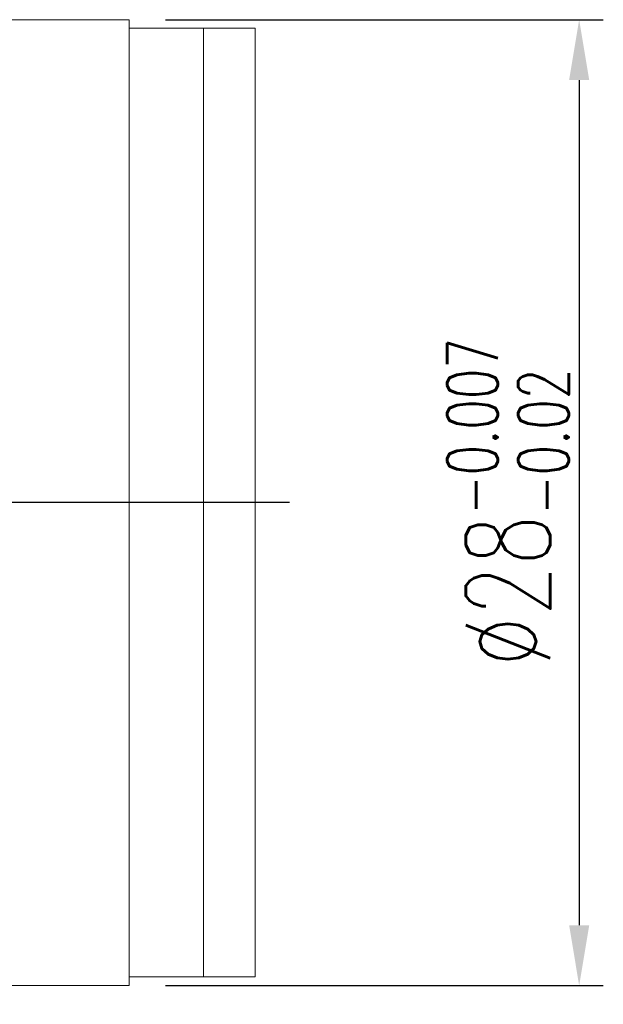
# Model space of a CAD drawing. Extents: x 384 to 530, y 258 to 355.
# Tile 62 of 62: x 513 to 530, y 301 to 329. Entities that reach past the tile are written whole.
import ezdxf

# ---------------------------------------------------------------- set-up
doc = ezdxf.new("R2010")
doc.units = 0
doc.header["$LTSCALE"] = 2
doc.header["$MEASUREMENT"] = 0
doc.header["$PDMODE"] = 1
doc.layers.get('0').update_dxf_attribs({"linetype": 'CONTINUOUS'})
doc.layers.get('DEFPOINTS').update_dxf_attribs({"linetype": 'CONTINUOUS'})
doc.styles.add('DIM-7', font='SIMPLEX.shx', dxfattribs={"width": 0.7, "bigfont": 'chineset.shx'})
doc.dimstyles.new('CNS', dxfattribs={"dimtxt": 3.5, "dimasz": 2.5, "dimexe": 1, "dimexo": 1.5, "dimgap": 0.09, "dimtad": 0, "dimdsep": 46, "dimtxsty": 'DIM-7', "dimcen": 0.09, "dimclrd": 1, "dimclre": 1, "dimclrt": 4, "dimadec": 0, "dimazin": 0, "dimtfac": 1, "dimtix": 1, "dimtmove": 2, "dimatfit": 3, "dimfxl": 0, "dimtvp": 0.971429, "dimtolj": 1, "dimarcsym": 0})

# ---------------------------------------------------------------- blocks, each defined once
blk = doc.blocks.new('*D9')
at = {"color": 0, "lineweight": -2}
for p, q in [((474.59, 300.596), (474.59, 278.072)), ((519.89, 300.596), (519.89, 278.072)), ((476.34, 278.772), (518.14, 278.772))]:
    blk.add_line(p, q, dxfattribs=at)
at = {"color": 0}
for points in [[(476.34, 279.064), (476.34, 278.48), (474.59, 278.772)], [(518.14, 279.064), (518.14, 278.48), (519.89, 278.772)]]:
    blk.add_solid(points, dxfattribs=at)
at = {"layer": 'DEFPOINTS', "color": 0}
for p in [(474.59, 301.646), (519.89, 301.646), (519.89, 278.772)]:
    blk.add_point(p, dxfattribs=at)
at = {"color": 0, "insert": (497.24, 280.347), "char_height": 2.45, "attachment_point": 5, "style": 'DIM-7'}
blk.add_mtext('\\A1;{\\fPMingLiU|b0|i0|c136|p18;\\H0.71429x;\\W1;\\C256; }45.3', dxfattribs=at)
blk = doc.blocks.new('*D8')
at = {"color": 0, "lineweight": -2}
for p, q in [((517.29, 329.396), (529.987, 329.396)), ((529.287, 327.646), (529.287, 303.146)), ((517.29, 301.396), (529.987, 301.396))]:
    blk.add_line(p, q, dxfattribs=at)
at = {"color": 0}
for points in [[(528.996, 327.646), (529.579, 327.646), (529.287, 329.396)], [(528.996, 303.146), (529.579, 303.146), (529.287, 301.396)]]:
    blk.add_solid(points, dxfattribs=at)
at = {"layer": 'DEFPOINTS', "color": 0}
for p in [(516.24, 329.396), (516.24, 301.396), (529.287, 301.396)]:
    blk.add_point(p, dxfattribs=at)
at = {"color": 0, "insert": (527.222, 315.396), "char_height": 2.45, "attachment_point": 5, "rotation": 90, "style": 'DIM-7'}
blk.add_mtext('\\A1;%%C28{\\H1.47;\\S-0.007^ -0.02;}', dxfattribs=at)

msp = doc.modelspace()

# ---------------------------------------------------------------- linework, layer by layer
at = {"linetype": 'Continuous', "lineweight": 18}
for p, q in [((516.24, 329.396), (488.24, 329.396)), ((516.24, 329.396), (516.24, 301.396)), ((519.89, 329.146), (516.24, 329.146)), ((518.39, 329.146), (518.39, 301.646)), ((519.89, 329.146), (519.89, 301.646)), ((519.89, 301.646), (516.24, 301.646)), ((488.24, 301.396), (516.24, 301.396))]:
    msp.add_line(p, q, dxfattribs=at)
msp.add_line((520.89, 315.396), (473.59, 315.396))

# ---------------------------------------------------------------- dimensions: what is measured, and where the dimension line sits
dim = msp.add_linear_dim(base=(529.287, 301.396), p1=(516.24, 329.396), p2=(516.24, 301.396), angle=90, text='%%C<>', dimstyle='CNS', override={"dimscale": 0.7, "dimgap": 0.5, "dimtad": 1, "dimclrd": 0, "dimclre": 0, "dimclrt": 0, "dimtol": 1, "dimlim": 0, "dimtp": -0.007, "dimtm": 0.02, "dimtfac": 0.6, "dimtdec": 3, "dimtmove": 1})
dim.commit()
dim.dimension.update_dxf_attribs({"geometry": '*D8', "text_midpoint": (527.222, 315.396)})
dim = msp.add_linear_dim(base=(519.89, 278.772), p1=(474.59, 301.646), p2=(519.89, 301.646), text='{\\fPMingLiU|b0|i0|c136|p18;\\H0.71429x;\\W1;\\C256; }<>', dimstyle='CNS', override={"dimscale": 0.7, "dimgap": 0.5, "dimtad": 1, "dimclrd": 0, "dimclre": 0, "dimclrt": 0, "dimtmove": 1})
dim.commit()
dim.dimension.update_dxf_attribs({"geometry": '*D9', "text_midpoint": (497.24, 280.347)})

doc.saveas('drawing.dxf')
